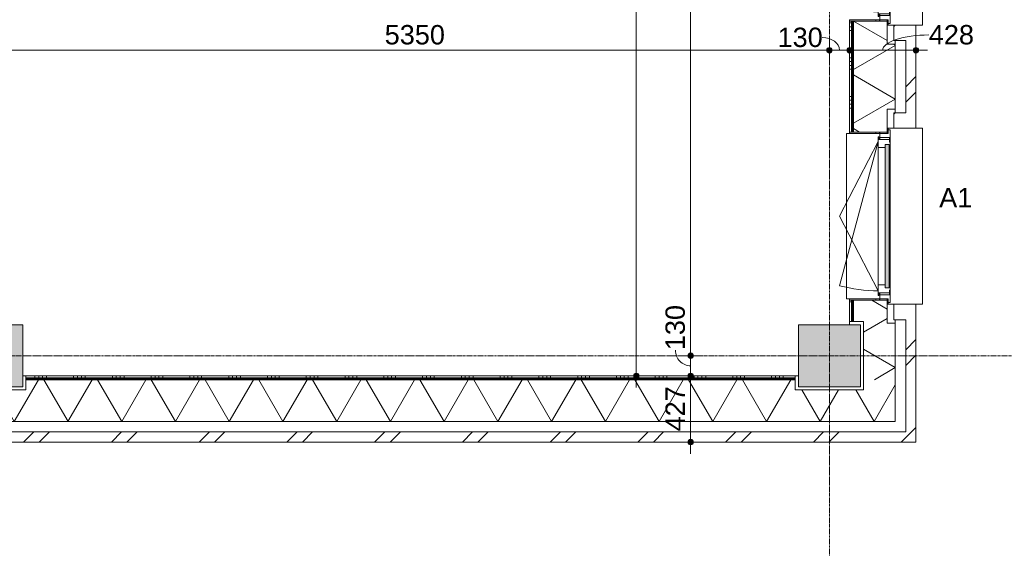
# Model space of a CAD drawing. Header units: millimetres. Extents: x 24475 to 74671, y -6152 to 32037.
# Tile 27 of 36: x 61540 to 67887, y 4158 to 7567. Entities that reach past the tile are written whole.
import ezdxf

# ---------------------------------------------------------------- set-up
doc = ezdxf.new("R2010")
doc.units = ezdxf.units.MM
doc.linetypes.add('stramien', pattern=[22.225, 12.7, -3.175, 3.175, -3.175])
doc.layers.add('00_Algemeen', color=7, linetype='Continuous', lineweight=9, true_color=0x00a600)
for name, color, linetype, lineweight in [('00_Algemeen-50', 7, 'Continuous', 9), ('05_Bouwplaatsvoorzieningen', 7, 'Continuous', 9), ('22_Metselwerk', 7, 'Continuous', 18), ('25_Metaalconstructiewerk', 7, 'Continuous', 9), ('30_Kozijnen-ramen-deuren', 7, 'Continuous', 9), ('42_Dekvloeren en vloersystemen', 7, 'Continuous', 9)]:
    doc.layers.add(name, color=color, linetype=linetype, lineweight=lineweight)
doc.styles.add('Arial_1', font='arial.ttf', dxfattribs={"height": 125})
doc.dimstyles.new('00_AEE_maatvoering_2_5mm', dxfattribs={"dimscale": 304.8, "dimtxt": 127.532425, "dimasz": 0.459318, "dimexe": 0.246063, "dimexo": 0.0625, "dimgap": 0, "dimtad": 1, "dimdec": 0, "dimzin": 0, "dimdsep": 46, "dimtxsty": 'Arial_1', "dimblk1": 'DOTSMALL', "dimblk2": 'DOTSMALL', "dimsah": 1, "dimcen": 0.09, "dimdle": 0.246063, "dimazin": 0, "dimtfac": 1, "dimtdec": 4, "dimtix": 1, "dimtmove": 0, "dimatfit": 3, "dimfxl": 0.246063, "dimfxlon": 1, "dimtvp": 1, "dimtolj": 1, "dimtzin": 0, "dimarcsym": 2})
doc.dimstyles.new('00_AEE_maatvoering_2_5mm_1', dxfattribs={"dimscale": 304.8, "dimtxt": 127.532425, "dimasz": 0.459318, "dimexe": 0.246063, "dimexo": 0.0625, "dimgap": 0, "dimtad": 1, "dimdec": 0, "dimzin": 0, "dimdsep": 46, "dimtxsty": 'Arial_1', "dimblk1": 'DOTSMALL', "dimblk2": 'DOTSMALL', "dimsah": 1, "dimcen": 0.09, "dimdle": 0.246063, "dimazin": 0, "dimtfac": 1, "dimtdec": 4, "dimtix": 1, "dimtmove": 1, "dimatfit": 3, "dimfxl": 0.246063, "dimfxlon": 1, "dimtvp": 1, "dimtolj": 1, "dimtzin": 0, "dimarcsym": 2})
pattern_1 = [(45, (-3240.02, -2e-13), (-282.8427, 282.8427), []), (45, (-3140.02, -3e-13), (-282.8427, 282.8427), [])]

# ---------------------------------------------------------------- blocks, each defined once
blk = doc.blocks.new('Direct Shape - 2410-10368 v1 - IFC-model constructie _zonder onderbouw_ _MM21228_-1202395-02 tweede verdieping - D')
at = {"layer": '25_Metaalconstructiewerk'}
blk.add_hatch(color=256, dxfattribs=at).paths.add_polyline_path([(200, -200), (200, 200), (-200, 200), (-200, -200), (9.7, -200)])
for p, q in [((200, 200), (-200, 200)), ((-200, 200), (-200, -200)), ((200, -200), (200, 200)), ((-200, -200), (200, -200))]:
    blk.add_line(p, q, dxfattribs=at)
blk = doc.blocks.new('Direct Shape - NLRS_28_SC_TLB_kolom vierkant prefab_gen_AT_kolom vierkant_gen_lxb 400x400_800306-1202484-02 tweede verdieping - D')
blk.add_blockref('Direct Shape - 2410-10368 v1 - IFC-model constructie _zonder onderbouw_ _MM21228_-1202395-02 tweede verdieping - D', (0, 0))
blk = doc.blocks.new('Direct Shape - NLRS_28_SC_TLB_kolom vierkant prefab_gen_AT_kolom vierkant_gen_lxb 400x400_800308-1202486-02 tweede verdieping - D')
blk.add_blockref('Direct Shape - 2410-10368 v1 - IFC-model constructie _zonder onderbouw_ _MM21228_-1202395-02 tweede verdieping - D', (0, 0))
blk = doc.blocks.new('2410-10368 v1 - IFC-model constructie _zonder onderbouw_ _MM21228__ifc-1-02 tweede verdieping - D')
at = {"layer": '25_Metaalconstructiewerk', "lineweight": 9}
for name, p in [('Direct Shape - NLRS_28_SC_TLB_kolom vierkant prefab_gen_AT_kolom vierkant_gen_lxb 400x400_800306-1202484-02 tweede verdieping - D', (64800, 5400)), ('Direct Shape - NLRS_28_SC_TLB_kolom vierkant prefab_gen_AT_kolom vierkant_gen_lxb 400x400_800308-1202486-02 tweede verdieping - D', (70200, 5400))]:
    blk.add_blockref(name, p, dxfattribs=at)
blk = doc.blocks.new('31_AEE_kozijnen_KA1_CS77 - AEE_CS 77_Raam merk A1-6832846-02 tweede verdieping - D')
at = {"layer": '30_Kozijnen-ramen-deuren', "true_color": 0xcccccc}
blk.add_hatch(color=254, dxfattribs=at).paths.add_polyline_path([(-443.9, -207.3), (-462.5, -207.3), (-462.5, -231.3), (462.5, -231.3), (462.5, -207.3), (414.1, -207.3)])
at = {"layer": '30_Kozijnen-ramen-deuren'}
for p, q in [((-481.5, -199.5), (-557.5, -199.5)), ((-557.5, -199.5), (-557.5, -212.3)), ((-557.5, -212.3), (-532.5, -212.3)), ((-532.5, -212.3), (-532.5, -267.5)), ((-506.5, -203.3), (-481.5, -203.3)), ((-506.5, -267.5), (-506.5, -203.3)), ((-494.5, -203.8), (-494.5, -272.5)), ((-476.5, -203.8), (-494.5, -203.8)), ((-481.5, -199.5), (-476.5, -199.5)), ((-481.5, -203.3), (-481.5, -199.5)), ((-476.5, -203.3), (-481.5, -203.3)), ((-443.5, -199.5), (-476.5, -199.5)), ((-476.5, -199.5), (-476.5, -203.8)), ((-462.5, -231.3), (-462.5, -207.3)), ((-462.5, -231.3), (-462.5, -207.3)), ((-462.5, -207.3), (462.5, -207.3)), ((462.5, -231.3), (-462.5, -231.3)), ((443.5, -199.5), (-443.5, -199.5)), ((-443.5, -207.3), (-443.5, -199.5)), ((-443.5, -276.5), (-443.5, -231.3)), ((443.5, -199.5), (443.5, -207.3)), ((476.5, -199.5), (443.5, -199.5)), ((443.5, -231.3), (443.5, -276.5)), ((462.5, -207.3), (462.5, -231.3)), ((462.5, -231.3), (462.5, -207.3)), ((476.5, -199.5), (481.5, -199.5)), ((476.5, -203.8), (476.5, -199.5)), ((481.5, -203.3), (476.5, -203.3)), ((494.5, -203.8), (476.5, -203.8)), ((481.5, -199.5), (481.5, -203.3)), ((557.5, -199.5), (481.5, -199.5)), ((481.5, -203.3), (506.5, -203.3)), ((494.5, -272.5), (494.5, -203.8)), ((506.5, -203.3), (506.5, -267.5)), ((532.5, -267.5), (532.5, -212.3)), ((532.5, -212.3), (557.5, -212.3)), ((557.5, -212.3), (557.5, -199.5)), ((-532.5, -267.5), (-506.5, -267.5)), ((-494.5, -272.5), (-511.5, -272.5)), ((-511.5, -272.5), (-511.5, -276.5)), ((-511.5, -276.5), (-443.5, -276.5)), ((-494.5, -267.5), (-506.5, -267.5)), ((-481.5, -276.5), (0, -525.7)), ((-481.5, -276.5), (448.7, -525.7)), ((443.5, -276.5), (-443.5, -276.5)), ((0, -525.7), (481.5, -276.5)), ((443.5, -276.5), (511.5, -276.5)), ((506.5, -267.5), (494.5, -267.5)), ((511.5, -272.5), (494.5, -272.5)), ((506.5, -267.5), (532.5, -267.5)), ((511.5, -276.5), (511.5, -272.5))]:
    blk.add_line(p, q, dxfattribs=at)
blk.add_arc((-481.5, -276.5), 963, 345, 360, dxfattribs=at)
blk = doc.blocks.new('31_AEE_DAI_Dagkant_Interieur - Zonder Onderkant-V40-02 tweede verdieping - D')
at = {"layer": '05_Bouwplaatsvoorzieningen'}
h = blk.add_hatch(dxfattribs=at)
h.set_pattern_fill('FP_96', color=256, style=0, pattern_type=2)
h.set_pattern_definition([(180, (8100, -70691.5), (3e-14, -250), []), (180, (8100, -70666.5), (3e-14, -250), []), (180, (8100, -70641.5), (3e-14, -250), []), (180, (8100, -70616.5), (3e-14, -250), [])])
h.paths.add_polyline_path([(542.5, -267.5), (533, -267.5), (533, -461.5), (542.5, -461.5), (542.5, -338.8)])
h.paths.add_polyline_path([(-533, -267.5), (-542.5, -267.5), (-542.5, -461.5), (-533, -461.5), (-533, -338.8)])
for p, q in [((-533, -267.5), (-542.5, -267.5)), ((-533, -461.5), (-533, -267.5)), ((533, -267.5), (533, -461.5)), ((542.5, -267.5), (533, -267.5)), ((-542.5, -461.5), (-533, -461.5)), ((533, -461.5), (542.5, -461.5))]:
    blk.add_line(p, q, dxfattribs=at)
blk = doc.blocks.new('31_AEE_DAI_Dagkant_Interieur - Zonder Onderkant-V41-02 tweede verdieping - D')
at = {"layer": '05_Bouwplaatsvoorzieningen'}
h = blk.add_hatch(dxfattribs=at)
h.set_pattern_fill('FP_97', color=256, style=0, pattern_type=2)
h.set_pattern_definition([(180, (6300, -70691.5), (3e-14, -250), []), (180, (6300, -70666.5), (3e-14, -250), []), (180, (6300, -70641.5), (3e-14, -250), []), (180, (6300, -70616.5), (3e-14, -250), [])])
h.paths.add_polyline_path([(542.5, -267.5), (533, -267.5), (533, -461.5), (542.5, -461.5), (542.5, -338.8)])
h.paths.add_polyline_path([(-533, -267.5), (-542.5, -267.5), (-542.5, -461.5), (-533, -461.5), (-533, -338.8)])
for p, q in [((-533, -267.5), (-542.5, -267.5)), ((-533, -461.5), (-533, -267.5)), ((533, -267.5), (533, -461.5)), ((542.5, -267.5), (533, -267.5)), ((-542.5, -461.5), (-533, -461.5)), ((533, -461.5), (542.5, -461.5))]:
    blk.add_line(p, q, dxfattribs=at)
blk = doc.blocks.new('42_AEE_VE_vensterbank - Standaard-6843292-02 tweede verdieping - D')
at = {"layer": '05_Bouwplaatsvoorzieningen'}
for p, q in [((-532.5, -482.5), (-532.5, -267.5)), ((532.5, -267.5), (532.5, -482.5)), ((-532.5, -482.5), (532.5, -482.5))]:
    blk.add_line(p, q, dxfattribs=at)
blk = doc.blocks.new('21_AEE_WA_lekdorpel - 21_AEE_WA_lekdorpel-6866276-02 tweede verdieping - D')
at = {"layer": '05_Bouwplaatsvoorzieningen'}
for p, q in [((-567.5, -34), (-567.5, 8)), ((-567.5, 8), (567.5, 8)), ((567.5, 8), (567.5, -34)), ((-567.5, -213), (-567.5, -176)), ((567.5, -176), (567.5, -213)), ((-567.5, -215), (-567.5, -213)), ((-532.5, -213), (-567.5, -213)), ((-532.5, -215), (-567.5, -215)), ((567.5, -213), (532.5, -213)), ((567.5, -215), (532.5, -215)), ((567.5, -213), (567.5, -215))]:
    blk.add_line(p, q, dxfattribs=at)
blk = doc.blocks.new('DIMBLOCK31-02 tweede verdieping - D')
at = {"layer": '00_Algemeen-50', "transparency": 16777216}
h = blk.add_hatch(color=256, dxfattribs=at)
edge = h.paths.add_edge_path()
edge.add_arc((65515, 16150), 17.5, 0, 360)
h = blk.add_hatch(color=256, dxfattribs=at)
edge = h.paths.add_edge_path()
edge.add_arc((65515, 5270), 17.5, 0, 360)
for p, q in [((65515, 16150), (65440, 16150)), ((65515, 16150), (65515, 5195)), ((65515, 16150), (65590, 16150)), ((65515, 5270), (65440, 5270)), ((65515, 5270), (65590, 5270))]:
    blk.add_line(p, q, dxfattribs=at)
for centre in [(65515, 16150), (65515, 5270)]:
    blk.add_circle(centre, 17.5, dxfattribs=at)
at = {"layer": '00_Algemeen-50', "color": 0, "transparency": 16777216, "insert": (65352.8, 10469.7), "char_height": 125, "width": 576.839, "attachment_point": 1, "rotation": 90, "line_spacing_factor": 0.941778, "style": 'Arial_1'}
blk.add_mtext('10880', dxfattribs=at)
blk = doc.blocks.new('_DotSmall')
at = {"color": 0, "linetype": 'ByBlock', "const_width": 0.5}
blk.add_lwpolyline([(-0.0625, 0, 1), (0.0625, 0, 1)], format="xyb", close=True, dxfattribs=at)
blk = doc.blocks.new('DIMBLOCK88-02 tweede verdieping - D')
at = {"layer": '00_Algemeen-50', "transparency": 16777216}
h = blk.add_hatch(color=256, dxfattribs=at)
edge = h.paths.add_edge_path()
edge.add_arc((61410, 7370.7), 17.5, 0, 360)
h = blk.add_hatch(color=256, dxfattribs=at)
edge = h.paths.add_edge_path()
edge.add_arc((66760, 7370.7), 17.5, 0, 360)
for p, q in [((61410, 7370.7), (61410, 7445.7)), ((66760, 7370.7), (66760, 7445.7)), ((61410, 7370.7), (66760, 7370.7)), ((61410, 7370.7), (61410, 7295.7)), ((66760, 7370.7), (66760, 7295.7))]:
    blk.add_line(p, q, dxfattribs=at)
for centre in [(61410, 7370.7), (66760, 7370.7)]:
    blk.add_circle(centre, 17.5, dxfattribs=at)
at = {"layer": '00_Algemeen-50', "color": 0, "transparency": 16777216, "insert": (63892.7, 7533), "char_height": 125, "width": 461.471, "attachment_point": 1, "line_spacing_factor": 0.941778, "style": 'Arial_1'}
blk.add_mtext('5350', dxfattribs=at)
blk = doc.blocks.new('DIMBLOCK89-02 tweede verdieping - D')
at = {"layer": '00_Algemeen-50', "transparency": 16777216}
h = blk.add_hatch(color=256, dxfattribs=at)
edge = h.paths.add_edge_path()
edge.add_arc((66760, 7370.7), 17.5, 0, 360)
h = blk.add_hatch(color=256, dxfattribs=at)
edge = h.paths.add_edge_path()
edge.add_arc((66890, 7370.7), 17.5, 0, 360)
for p, q in [((66760, 7370.7), (66760, 7445.7)), ((66890, 7370.7), (66890, 7445.7)), ((66760, 7370.7), (66890, 7370.7)), ((66760, 7370.7), (66760, 7295.7)), ((66890, 7370.7), (66890, 7295.7))]:
    blk.add_line(p, q, dxfattribs=at)
for centre in [(66760, 7370.7), (66890, 7370.7)]:
    blk.add_circle(centre, 17.5, dxfattribs=at)
blk.add_ellipse((66714, 7370.7), major_axis=(111, 0), ratio=0.733168, start_param=0, end_param=1.570796, dxfattribs=at)
at = {"layer": '00_Algemeen-50', "color": 0, "transparency": 16777216, "insert": (66425.6, 7516.2), "char_height": 125, "width": 346.103, "attachment_point": 1, "line_spacing_factor": 0.941778, "style": 'Arial_1'}
blk.add_mtext('130', dxfattribs=at)
blk = doc.blocks.new('DIMBLOCK90-02 tweede verdieping - D')
at = {"layer": '00_Algemeen-50', "transparency": 16777216}
h = blk.add_hatch(color=256, dxfattribs=at)
edge = h.paths.add_edge_path()
edge.add_arc((66890, 7370.7), 17.5, 0, 360)
h = blk.add_hatch(color=256, dxfattribs=at)
edge = h.paths.add_edge_path()
edge.add_arc((67317.5, 7370.7), 17.5, 0, 360)
for p, q in [((66890, 7370.7), (66890, 7445.7)), ((67317.5, 7370.7), (67317.5, 7445.7)), ((66890, 7370.7), (67392.5, 7370.7)), ((66890, 7370.7), (66890, 7295.7)), ((67317.5, 7370.7), (67317.5, 7295.7))]:
    blk.add_line(p, q, dxfattribs=at)
for centre in [(66890, 7370.7), (67317.5, 7370.7)]:
    blk.add_circle(centre, 17.5, dxfattribs=at)
blk.add_ellipse((67400.5, 7370.7), major_axis=(296.8, 0), ratio=0.330547, start_param=1.570796, end_param=3.141593, dxfattribs=at)
at = {"layer": '00_Algemeen-50', "color": 0, "transparency": 16777216, "insert": (67400.5, 7533), "char_height": 125, "width": 346.103, "attachment_point": 1, "line_spacing_factor": 0.941778, "style": 'Arial_1'}
blk.add_mtext('428', dxfattribs=at)
blk = doc.blocks.new('DIMBLOCK91-02 tweede verdieping - D')
at = {"layer": '00_Algemeen-50', "transparency": 16777216}
h = blk.add_hatch(color=256, dxfattribs=at)
edge = h.paths.add_edge_path()
edge.add_arc((65865, 5270), 17.5, 0, 360)
h = blk.add_hatch(color=256, dxfattribs=at)
edge = h.paths.add_edge_path()
edge.add_arc((65865, 4842.5), 17.5, 0, 360)
for p, q in [((65865, 5270), (65790, 5270)), ((65865, 4767.5), (65865, 5270)), ((65865, 5270), (65940, 5270)), ((65865, 4842.5), (65790, 4842.5)), ((65865, 4842.5), (65940, 4842.5))]:
    blk.add_line(p, q, dxfattribs=at)
for centre in [(65865, 5270), (65865, 4842.5)]:
    blk.add_circle(centre, 17.5, dxfattribs=at)
at = {"layer": '00_Algemeen-50', "color": 0, "transparency": 16777216, "insert": (65702.8, 4912), "char_height": 125, "width": 346.103, "attachment_point": 1, "rotation": 90, "line_spacing_factor": 0.941778, "style": 'Arial_1'}
blk.add_mtext('427', dxfattribs=at)
blk = doc.blocks.new('DIMBLOCK92-02 tweede verdieping - D')
at = {"layer": '00_Algemeen-50', "transparency": 16777216}
h = blk.add_hatch(color=256, dxfattribs=at)
edge = h.paths.add_edge_path()
edge.add_arc((65865, 5400), 17.5, 0, 360)
h = blk.add_hatch(color=256, dxfattribs=at)
edge = h.paths.add_edge_path()
edge.add_arc((65865, 5270), 17.5, 0, 360)
for p, q in [((65865, 5400), (65790, 5400)), ((65865, 5270), (65865, 5400)), ((65865, 5400), (65940, 5400)), ((65865, 5270), (65790, 5270)), ((65865, 5270), (65940, 5270))]:
    blk.add_line(p, q, dxfattribs=at)
for centre in [(65865, 5400), (65865, 5270)]:
    blk.add_circle(centre, 17.5, dxfattribs=at)
blk.add_ellipse((65865, 5435.9), major_axis=(0, 100.9), ratio=0.971873, start_param=1.570796, end_param=3.141593, dxfattribs=at)
at = {"layer": '00_Algemeen-50', "color": 0, "transparency": 16777216, "insert": (65702.8, 5435.9), "char_height": 125, "width": 346.103, "attachment_point": 1, "rotation": 90, "line_spacing_factor": 0.941778, "style": 'Arial_1'}
blk.add_mtext('130', dxfattribs=at)
blk = doc.blocks.new('DIMBLOCK93-02 tweede verdieping - D')
at = {"layer": '00_Algemeen-50', "transparency": 16777216}
h = blk.add_hatch(color=256, dxfattribs=at)
edge = h.paths.add_edge_path()
edge.add_arc((65865, 10800), 17.5, 0, 360)
h = blk.add_hatch(color=256, dxfattribs=at)
edge = h.paths.add_edge_path()
edge.add_arc((65865, 5400), 17.5, 0, 360)
for p, q in [((65865, 10800), (65790, 10800)), ((65865, 5400), (65865, 10800)), ((65865, 10800), (65940, 10800)), ((65865, 5400), (65790, 5400)), ((65865, 5400), (65940, 5400))]:
    blk.add_line(p, q, dxfattribs=at)
for centre in [(65865, 10800), (65865, 5400)]:
    blk.add_circle(centre, 17.5, dxfattribs=at)
at = {"layer": '00_Algemeen-50', "color": 0, "transparency": 16777216, "insert": (65702.8, 7907.7), "char_height": 125, "width": 461.471, "attachment_point": 1, "rotation": 90, "line_spacing_factor": 0.941778, "style": 'Arial_1'}
blk.add_mtext('5400', dxfattribs=at)

msp = doc.modelspace()

# ---------------------------------------------------------------- hatches: boundary and pattern name
at = {"layer": '22_Metselwerk', "lineweight": 9}
h = msp.add_hatch(dxfattribs=at)
h.set_pattern_fill('FP_72', color=256, angle=90, style=0, pattern_type=2)
h.set_pattern_definition([(180, (67184.48, 27247.25), (1e-12, -250), []), (180, (67184.48, 27272.25), (1e-12, -250), []), (180, (67184.48, 27297.25), (1e-12, -250), []), (180, (67184.48, 27322.25), (1e-12, -250), [])])
h.paths.add_polyline_path([(66890, 5620), (66902.5, 5620), (66902.5, 5757.5), (66890, 5757.5)])
h.paths.add_polyline_path([(66902.5, 6842.5), (66902.5, 7557.5), (66890, 7557.5), (66890, 6842.5)])
h.paths.add_polyline_path([(66902.5, 8642.5), (66902.5, 9357.5), (66890, 9357.5), (66890, 8642.5)])
h.paths.add_polyline_path([(66902.5, 10442.5), (66902.5, 10580), (66890, 10580), (66890, 10442.5)])
h.paths.add_polyline_path([(66890, 11020), (66902.5, 11020), (66902.5, 11157.5), (66890, 11157.5)])
h.paths.add_polyline_path([(66902.5, 12242.5), (66902.5, 12957.5), (66890, 12957.5), (66890, 12242.5)])
h.paths.add_polyline_path([(66902.5, 14042.5), (66902.5, 14757.5), (66890, 14757.5), (66890, 14042.5)])
h.paths.add_polyline_path([(66902.5, 15842.5), (66902.5, 15980), (66890, 15980), (66890, 15842.5)])
h.paths.add_polyline_path([(66890, 16420), (66902.5, 16420), (66902.5, 16557.5), (66890, 16557.5)])
h.paths.add_polyline_path([(66902.5, 17642.5), (66902.5, 18357.5), (66890, 18357.5), (66890, 17642.5)])
h.paths.add_polyline_path([(66902.5, 19442.5), (66902.5, 20157.5), (66890, 20157.5), (66890, 19442.5)])
h.paths.add_polyline_path([(66902.5, 21242.5), (66902.5, 21380), (66890, 21380), (66890, 21242.5)])
h.paths.add_polyline_path([(66902.5, 21820), (66902.5, 21957.5), (66890, 21957.5), (66890, 21820)])
h.paths.add_polyline_path([(66902.5, 23042.5), (66902.5, 23757.5), (66890, 23757.5), (66890, 23042.5)])
h.paths.add_polyline_path([(66902.5, 24842.5), (66902.5, 25557.5), (66890, 25557.5), (66890, 24842.5)])
h.paths.add_polyline_path([(66902.5, 26642.5), (66902.5, 26780), (66890, 26780), (66890, 26642.5)])
h.paths.add_polyline_path([(66890, 27220), (66902.5, 27220), (66902.5, 27357.5), (66890, 27357.5)])
h = msp.add_hatch(dxfattribs=at)
h.set_pattern_fill('FP_74', color=256, style=0, pattern_type=2)
h.set_pattern_definition([(90, (67184.478, 27147.25), (-25, -1e-13), [])])
h.paths.add_polyline_path([(66902.5, 5620), (66914.5, 5620), (66914.5, 5757.5), (66902.5, 5757.5)])
h.paths.add_polyline_path([(66914.5, 6842.5), (66914.5, 7557.5), (66902.5, 7557.5), (66902.5, 6842.5)])
h.paths.add_polyline_path([(66914.5, 8642.5), (66914.5, 9357.5), (66902.5, 9357.5), (66902.5, 8642.5)])
h.paths.add_polyline_path([(66914.5, 10442.5), (66914.5, 10580), (66902.5, 10580), (66902.5, 10442.5)])
h.paths.add_polyline_path([(66914.5, 11020), (66914.5, 11157.5), (66902.5, 11157.5), (66902.5, 11020)])
h.paths.add_polyline_path([(66914.5, 12242.5), (66914.5, 12957.5), (66902.5, 12957.5), (66902.5, 12242.5)])
h.paths.add_polyline_path([(66914.5, 14042.5), (66914.5, 14757.5), (66902.5, 14757.5), (66902.5, 14042.5)])
h.paths.add_polyline_path([(66914.5, 15842.5), (66914.5, 15980), (66902.5, 15980), (66902.5, 15842.5)])
h.paths.add_polyline_path([(66902.5, 16420), (66914.5, 16420), (66914.5, 16557.5), (66902.5, 16557.5)])
h.paths.add_polyline_path([(66914.5, 17642.5), (66914.5, 18357.5), (66902.5, 18357.5), (66902.5, 17642.5)])
h.paths.add_polyline_path([(66914.5, 19442.5), (66914.5, 20157.5), (66902.5, 20157.5), (66902.5, 19442.5)])
h.paths.add_polyline_path([(66914.5, 21242.5), (66914.5, 21380), (66902.5, 21380), (66902.5, 21242.5)])
h.paths.add_polyline_path([(66914.5, 21820), (66914.5, 21957.5), (66902.5, 21957.5), (66902.5, 21820)])
h.paths.add_polyline_path([(66914.5, 23042.5), (66914.5, 23757.5), (66902.5, 23757.5), (66902.5, 23042.5)])
h.paths.add_polyline_path([(66914.5, 24842.5), (66914.5, 25557.5), (66902.5, 25557.5), (66902.5, 24842.5)])
h.paths.add_polyline_path([(66914.5, 26642.5), (66914.5, 26780), (66902.5, 26780), (66902.5, 26642.5)])
h.paths.add_polyline_path([(66902.5, 27220), (66914.5, 27220), (66914.5, 27357.5), (66902.5, 27357.5)])
h = msp.add_hatch(dxfattribs=at)
h.set_pattern_fill('FP_73', color=256, angle=60, style=0, pattern_type=2)
h.set_pattern_definition([(150, (67184.48, 27147.25), (-150, -259.8076), []), (210, (67184.48, 27147.25), (150, -259.8076), [])])
h.paths.add_polyline_path([(67184.5, 5245.5), (67184.5, 5610), (67132.5, 5610), (67132.5, 5757.5), (66914.5, 5757.5), (66914.5, 5620), (66980, 5620), (66980, 5245.5)])
h.paths.add_polyline_path([(67132.5, 6842.5), (67132.5, 6990), (67184.5, 6990), (67184.5, 7410), (67132.5, 7410), (67132.5, 7557.5), (66914.5, 7557.5), (66914.5, 6842.5), (67012.7, 6842.5)])
h.paths.add_polyline_path([(67132.5, 8642.5), (67132.5, 8790), (67184.5, 8790), (67184.5, 9210), (67132.5, 9210), (67132.5, 9357.5), (66914.5, 9357.5), (66914.5, 8642.5), (67012.7, 8642.5)])
h.paths.add_polyline_path([(67132.5, 10442.5), (67132.5, 10590), (67184.5, 10590), (67184.5, 11010), (67132.5, 11010), (67132.5, 11157.5), (66914.5, 11157.5), (66914.5, 11020), (66980, 11020), (66980, 10580), (66914.5, 10580), (66914.5, 10442.5), (67012.7, 10442.5)])
h.paths.add_polyline_path([(67132.5, 12242.5), (67132.5, 12390), (67184.5, 12390), (67184.5, 12810), (67132.5, 12810), (67132.5, 12957.5), (66914.5, 12957.5), (66914.5, 12242.5), (67012.7, 12242.5)])
h.paths.add_polyline_path([(67132.5, 14042.5), (67132.5, 14190), (67184.5, 14190), (67184.5, 14610), (67132.5, 14610), (67132.5, 14757.5), (66914.5, 14757.5), (66914.5, 14042.5)])
h.paths.add_polyline_path([(67132.5, 15842.5), (67132.5, 15990), (67184.5, 15990), (67184.5, 16410), (67132.5, 16410), (67132.5, 16557.5), (66914.5, 16557.5), (66914.5, 16420), (66980, 16420), (66980, 15980), (66914.5, 15980), (66914.5, 15842.5), (67012.7, 15842.5)])
h.paths.add_polyline_path([(67132.5, 17642.5), (67132.5, 17790), (67184.5, 17790), (67184.5, 18210), (67132.5, 18210), (67132.5, 18357.5), (66914.5, 18357.5), (66914.5, 17642.5), (67012.7, 17642.5)])
h.paths.add_polyline_path([(67132.5, 19442.5), (67132.5, 19590), (67184.5, 19590), (67184.5, 20010), (67132.5, 20010), (67132.5, 20157.5), (66914.5, 20157.5), (66914.5, 19442.5), (67012.7, 19442.5)])
h.paths.add_polyline_path([(67132.5, 21242.5), (67132.5, 21390), (67184.5, 21390), (67184.5, 21810), (67132.5, 21810), (67132.5, 21957.5), (66914.5, 21957.5), (66914.5, 21820), (66980, 21820), (66980, 21380), (66914.5, 21380), (66914.5, 21242.5), (67012.7, 21242.5)])
h.paths.add_polyline_path([(67132.5, 23042.5), (67132.5, 23190), (67184.5, 23190), (67184.5, 23610), (67132.5, 23610), (67132.5, 23757.5), (66914.5, 23757.5), (66914.5, 23042.5)])
h.paths.add_polyline_path([(67132.5, 24842.5), (67132.5, 24990), (67184.5, 24990), (67184.5, 25410), (67132.5, 25410), (67132.5, 25557.5), (66914.5, 25557.5), (66914.5, 24842.5), (67012.7, 24842.5)])
h.paths.add_polyline_path([(67132.5, 26642.5), (67132.5, 26790), (67184.5, 26790), (67184.5, 27210), (67132.5, 27210), (67132.5, 27357.5), (66914.5, 27357.5), (66914.5, 27220), (66980, 27220), (66980, 26780), (66914.5, 26780), (66914.5, 26642.5), (67012.7, 26642.5)])
h = msp.add_hatch(dxfattribs=at)
h.set_pattern_fill('FP_75', color=256, angle=45, style=0, pattern_type=2)
h.set_pattern_definition(pattern_1)
h.paths.add_polyline_path([(67317.5, 4908.5), (67317.5, 5732.5), (67251.5, 5732.5), (67251.5, 4908.5)])
h.paths.add_polyline_path([(67317.5, 6867.5), (67317.5, 7532.5), (67251.5, 7532.5), (67251.5, 6867.5)])
h.paths.add_polyline_path([(67317.5, 8667.5), (67317.5, 9332.5), (67251.5, 9332.5), (67251.5, 8667.5)])
h.paths.add_polyline_path([(67317.5, 10467.5), (67317.5, 11132.5), (67251.5, 11132.5), (67251.5, 10467.5)])
h.paths.add_polyline_path([(67317.5, 12267.5), (67317.5, 12932.5), (67251.5, 12932.5), (67251.5, 12267.5)])
h.paths.add_polyline_path([(67317.5, 14067.5), (67317.5, 14732.5), (67251.5, 14732.5), (67251.5, 14067.5)])
h.paths.add_polyline_path([(67317.5, 15867.5), (67317.5, 16532.5), (67251.5, 16532.5), (67251.5, 15867.5)])
h.paths.add_polyline_path([(67317.5, 17667.5), (67317.5, 18332.5), (67251.5, 18332.5), (67251.5, 17667.5)])
h.paths.add_polyline_path([(67317.5, 19467.5), (67317.5, 20132.5), (67251.5, 20132.5), (67251.5, 19467.5)])
h.paths.add_polyline_path([(67317.5, 21267.5), (67317.5, 21932.5), (67251.5, 21932.5), (67251.5, 21267.5)])
h.paths.add_polyline_path([(67317.5, 23067.5), (67317.5, 23732.5), (67251.5, 23732.5), (67251.5, 23067.5)])
h.paths.add_polyline_path([(67317.5, 24867.5), (67317.5, 25532.5), (67251.5, 25532.5), (67251.5, 24867.5)])
h.paths.add_polyline_path([(67317.5, 26667.5), (67317.5, 27332.5), (67251.5, 27332.5), (67251.5, 26667.5)])
h = msp.add_hatch(dxfattribs=at)
h.set_pattern_fill('FP_71', color=256, angle=45, style=0, pattern_type=2)
h.set_pattern_definition(pattern_1)
h.paths.add_polyline_path([(67251.5, 7432.5), (67251.5, 7532.5), (67175.5, 7532.5), (67175.5, 7432.5)])
h = msp.add_hatch(dxfattribs=at)
h.set_pattern_fill('FP_157', color=256, angle=45, style=0, pattern_type=2)
h.set_pattern_definition(pattern_1)
h.paths.add_polyline_path([(67251.5, 6867.5), (67251.5, 6967.5), (67175.5, 6967.5), (67175.5, 6867.5)])
h = msp.add_hatch(dxfattribs=at)
h.set_pattern_fill('FP_65', color=256, angle=90, style=0, pattern_type=2)
h.set_pattern_definition([(90, (53637.23, 4975.5), (-250, -8e-13), []), (90, (53662.23, 4975.5), (-250, -8e-13), []), (90, (53687.23, 4975.5), (-250, -8e-13), []), (90, (53712.23, 4975.5), (-250, -8e-13), [])])
h.paths.add_polyline_path([(66540, 5257.5), (66540, 5270), (61580, 5270), (61580, 5257.5), (65027, 5257.5)])
h.paths.add_polyline_path([(61140, 5257.5), (61140, 5270), (61002.5, 5270), (61002.5, 5257.5), (61055.5, 5257.5)])
h.paths.add_polyline_path([(59731.7, 5257.5), (59917.5, 5257.5), (59917.5, 5270), (59202.5, 5270), (59202.5, 5257.5)])
h.paths.add_polyline_path([(58117.5, 5257.5), (58117.5, 5270), (57402.5, 5270), (57402.5, 5257.5), (57746, 5257.5)])
h.paths.add_polyline_path([(56180, 5257.5), (56317.5, 5257.5), (56317.5, 5270), (56180, 5270), (56180, 5268.9)])
h.paths.add_polyline_path([(54436.4, 5257.5), (54517.5, 5257.5), (54517.5, 5270), (53802.5, 5270), (53802.5, 5257.5)])
h.paths.add_polyline_path([(55602.5, 5257.5), (55740, 5257.5), (55740, 5270), (55602.5, 5270), (55602.5, 5268.9)])
h.paths.add_polyline_path([(52450.7, 5257.5), (52717.5, 5257.5), (52717.5, 5270), (52002.5, 5270), (52002.5, 5257.5)])
h.paths.add_polyline_path([(50340, 5257.5), (50340, 5270), (50202.5, 5270), (50202.5, 5257.5)])
h.paths.add_polyline_path([(50780, 5257.5), (50917.5, 5257.5), (50917.5, 5270), (50780, 5270), (50780, 5268.9)])
h.paths.add_polyline_path([(48402.5, 5257.5), (49117.5, 5257.5), (49117.5, 5270), (48402.5, 5270), (48402.5, 5268.9)])
h.paths.add_polyline_path([(47155.4, 5257.5), (47317.5, 5257.5), (47317.5, 5270), (46602.5, 5270), (46602.5, 5257.5)])
h.paths.add_polyline_path([(45380, 5257.5), (45517.5, 5257.5), (45517.5, 5270), (45380, 5270), (45380, 5268.9)])
h.paths.add_polyline_path([(44802.5, 5257.5), (44940, 5257.5), (44940, 5270), (44802.5, 5270), (44802.5, 5268.9)])
h.paths.add_polyline_path([(43717.5, 5257.5), (43717.5, 5270), (43002.5, 5270), (43002.5, 5257.5), (43184, 5257.5)])
h.paths.add_polyline_path([(41917.5, 5257.5), (41917.5, 5270), (39980, 5270), (39980, 5257.5), (41198.3, 5257.5)])
h = msp.add_hatch(dxfattribs=at)
h.set_pattern_fill('FP_66', color=256, angle=60, style=0, pattern_type=2)
h.set_pattern_definition([(60, (53537.23, 4975.5), (-259.8076, 150), []), (120, (53537.23, 4975.5), (-259.8076, -150), [])])
h.paths.add_polyline_path([(67184.5, 4975.5), (67184.5, 5245.5), (66980, 5245.5), (66980, 5180), (66540, 5180), (66540, 5245.5), (61580, 5245.5), (61580, 5180), (61140, 5180), (61140, 5245.5), (61002.5, 5245.5), (61002.5, 5027.5), (61150, 5027.5), (61150, 4975.5), (65027, 4975.5)])
h.paths.add_polyline_path([(59770, 4975.5), (59770, 5027.5), (59917.5, 5027.5), (59917.5, 5245.5), (59202.5, 5245.5), (59202.5, 5027.5), (59350, 5027.5), (59350, 4975.5), (59731.7, 4975.5)])
h.paths.add_polyline_path([(57746, 4975.5), (57970, 4975.5), (57970, 5027.5), (58117.5, 5027.5), (58117.5, 5245.5), (57402.5, 5245.5), (57402.5, 5027.5), (57550, 5027.5), (57550, 4975.5)])
h.paths.add_polyline_path([(56170, 4975.5), (56170, 5027.5), (56317.5, 5027.5), (56317.5, 5245.5), (56180, 5245.5), (56180, 5180), (55740, 5180), (55740, 5245.5), (55602.5, 5245.5), (55602.5, 5027.5), (55750, 5027.5), (55750, 4975.5), (55760.2, 4975.5)])
h.paths.add_polyline_path([(54370, 4975.5), (54370, 5027.5), (54517.5, 5027.5), (54517.5, 5245.5), (53802.5, 5245.5), (53802.5, 5027.5), (53950, 5027.5), (53950, 4975.5)])
h.paths.add_polyline_path([(52570, 4975.5), (52570, 5027.5), (52717.5, 5027.5), (52717.5, 5245.5), (52002.5, 5245.5), (52002.5, 5027.5), (52150, 5027.5), (52150, 4975.5), (52450.7, 4975.5)])
h.paths.add_polyline_path([(50465, 4975.5), (50770, 4975.5), (50770, 5027.5), (50917.5, 5027.5), (50917.5, 5245.5), (50780, 5245.5), (50780, 5180), (50340, 5180), (50340, 5245.5), (50202.5, 5245.5), (50202.5, 5027.5), (50350, 5027.5), (50350, 4975.5)])
h.paths.add_polyline_path([(48550, 4975.5), (48970, 4975.5), (48970, 5027.5), (49117.5, 5027.5), (49117.5, 5245.5), (48402.5, 5245.5), (48402.5, 5027.5), (48550, 5027.5)])
h.paths.add_polyline_path([(47170, 4975.5), (47170, 5027.5), (47317.5, 5027.5), (47317.5, 5245.5), (46602.5, 5245.5), (46602.5, 5027.5), (46750, 5027.5), (46750, 4975.5), (47155.4, 4975.5)])
h.paths.add_polyline_path([(45169.7, 4975.5), (45370, 4975.5), (45370, 5027.5), (45517.5, 5027.5), (45517.5, 5245.5), (45380, 5245.5), (45380, 5180), (44940, 5180), (44940, 5245.5), (44802.5, 5245.5), (44802.5, 5027.5), (44950, 5027.5), (44950, 4975.5)])
h.paths.add_polyline_path([(43150, 4975.5), (43570, 4975.5), (43570, 5027.5), (43717.5, 5027.5), (43717.5, 5245.5), (43002.5, 5245.5), (43002.5, 5027.5), (43150, 5027.5)])
h.paths.add_polyline_path([(41198.3, 4975.5), (41770, 4975.5), (41770, 5027.5), (41917.5, 5027.5), (41917.5, 5245.5), (39980, 5245.5), (39980, 5180), (39914.5, 5180), (39914.5, 4975.5), (40184.5, 4975.5)])
h = msp.add_hatch(dxfattribs=at)
h.set_pattern_fill('FP_67', color=256, style=0, pattern_type=2)
h.set_pattern_definition([(0, (53537.228, 4975.5), (8e-15, 25), [])])
h.paths.add_polyline_path([(66540, 5245.5), (66540, 5257.5), (61580, 5257.5), (61580, 5245.5), (65027, 5245.5)])
h.paths.add_polyline_path([(59917.5, 5245.5), (59917.5, 5257.5), (59202.5, 5257.5), (59202.5, 5245.5), (59731.7, 5245.5)])
h.paths.add_polyline_path([(61140, 5245.5), (61140, 5257.5), (61002.5, 5257.5), (61002.5, 5245.5), (61055.5, 5245.5)])
h.paths.add_polyline_path([(58117.5, 5245.5), (58117.5, 5257.5), (57402.5, 5257.5), (57402.5, 5245.5), (57746, 5245.5)])
h.paths.add_polyline_path([(56317.5, 5245.5), (56317.5, 5257.5), (56180, 5257.5), (56180, 5245.5)])
h.paths.add_polyline_path([(55602.5, 5245.5), (55740, 5245.5), (55740, 5257.5), (55602.5, 5257.5)])
h.paths.add_polyline_path([(54436.4, 5245.5), (54517.5, 5245.5), (54517.5, 5257.5), (53802.5, 5257.5), (53802.5, 5245.5)])
h.paths.add_polyline_path([(52717.5, 5245.5), (52717.5, 5257.5), (52002.5, 5257.5), (52002.5, 5245.5), (52450.7, 5245.5)])
h.paths.add_polyline_path([(50917.5, 5245.5), (50917.5, 5257.5), (50780, 5257.5), (50780, 5245.5)])
h.paths.add_polyline_path([(50340, 5245.5), (50340, 5257.5), (50202.5, 5257.5), (50202.5, 5245.5)])
h.paths.add_polyline_path([(49117.5, 5245.5), (49117.5, 5257.5), (48402.5, 5257.5), (48402.5, 5245.5), (48479.3, 5245.5)])
h.paths.add_polyline_path([(46602.5, 5245.5), (47317.5, 5245.5), (47317.5, 5257.5), (46602.5, 5257.5)])
h.paths.add_polyline_path([(44802.5, 5245.5), (44940, 5245.5), (44940, 5257.5), (44802.5, 5257.5)])
h.paths.add_polyline_path([(45380, 5245.5), (45517.5, 5245.5), (45517.5, 5257.5), (45380, 5257.5)])
h.paths.add_polyline_path([(43717.5, 5245.5), (43717.5, 5257.5), (43002.5, 5257.5), (43002.5, 5245.5), (43184, 5245.5)])
h.paths.add_polyline_path([(41917.5, 5245.5), (41917.5, 5257.5), (39980, 5257.5), (39980, 5245.5), (41198.3, 5245.5)])
h = msp.add_hatch(dxfattribs=at)
h.set_pattern_fill('FP_71', color=256, angle=45, style=0, pattern_type=2)
h.set_pattern_definition(pattern_1)
h.paths.add_polyline_path([(67317.5, 4842.5), (67317.5, 4908.5), (61027.5, 4908.5), (61027.5, 4842.5), (65027, 4842.5)])
h.paths.add_polyline_path([(59731.7, 4842.5), (59892.5, 4842.5), (59892.5, 4908.5), (59227.5, 4908.5), (59227.5, 4842.5)])
h.paths.add_polyline_path([(57427.5, 4842.5), (58092.5, 4842.5), (58092.5, 4908.5), (57427.5, 4908.5)])
h.paths.add_polyline_path([(55627.5, 4842.5), (56292.5, 4842.5), (56292.5, 4908.5), (55627.5, 4908.5)])
h.paths.add_polyline_path([(53827.5, 4842.5), (54492.5, 4842.5), (54492.5, 4908.5), (53827.5, 4908.5)])
h.paths.add_polyline_path([(52027.5, 4842.5), (52692.5, 4842.5), (52692.5, 4908.5), (52027.5, 4908.5)])
h.paths.add_polyline_path([(50227.5, 4842.5), (50892.5, 4842.5), (50892.5, 4908.5), (50227.5, 4908.5)])
h.paths.add_polyline_path([(49092.5, 4842.5), (49092.5, 4908.5), (48427.5, 4908.5), (48427.5, 4842.5), (48479.3, 4842.5)])
h.paths.add_polyline_path([(47292.5, 4842.5), (47292.5, 4908.5), (46627.5, 4908.5), (46627.5, 4842.5), (47155.4, 4842.5)])
h.paths.add_polyline_path([(44827.5, 4842.5), (45492.5, 4842.5), (45492.5, 4908.5), (44827.5, 4908.5)])
h.paths.add_polyline_path([(43692.5, 4842.5), (43692.5, 4908.5), (43027.5, 4908.5), (43027.5, 4842.5), (43184, 4842.5)])
h.paths.add_polyline_path([(41198.3, 4842.5), (41892.5, 4842.5), (41892.5, 4908.5), (40345, 4908.5), (40345, 4842.5)])

# ---------------------------------------------------------------- linework, layer by layer
at = {"layer": '00_Algemeen', "color": 150, "linetype": 'stramien', "true_color": 0x0080ff}
for p, q in [((66760, -4950.1), (66760, 31736.6)), ((74371.4, 5400), (25788, 5400))]:
    msp.add_line(p, q, dxfattribs=at)
at = {"layer": '22_Metselwerk', "lineweight": 9}
for p, q in [((66890, 7557.5), (66890, 6842.5)), ((66914.5, 7557.5), (66890, 7557.5)), ((66902.5, 6842.5), (66902.5, 7557.5)), ((67132.5, 7567.5), (67132.5, 7557.5)), ((67251.5, 7532.5), (67175.5, 7532.5)), ((67175.5, 7532.5), (67175.5, 7432.5)), ((67317.5, 7532.5), (67251.5, 7532.5)), ((67317.5, 6867.5), (67317.5, 7532.5)), ((67175.5, 7432.5), (67251.5, 7432.5)), ((67184.5, 7432.5), (67184.5, 7410)), ((67251.5, 7432.5), (67251.5, 6967.5)), ((67184.5, 6990), (67184.5, 6967.5)), ((67251.5, 6967.5), (67175.5, 6967.5)), ((67175.5, 6967.5), (67175.5, 6867.5)), ((67175.5, 6867.5), (67317.5, 6867.5)), ((66890, 6842.5), (66914.5, 6842.5)), ((67132.5, 6842.5), (67132.5, 6832.5)), ((66890, 5757.5), (66890, 5620)), ((66914.5, 5757.5), (66890, 5757.5)), ((66902.5, 5620), (66902.5, 5757.5)), ((67132.5, 5767.5), (67132.5, 5757.5)), ((67251.5, 5732.5), (67175.5, 5732.5)), ((67175.5, 5732.5), (67175.5, 5632.5)), ((67317.5, 5732.5), (67251.5, 5732.5)), ((67317.5, 4842.5), (67317.5, 5732.5)), ((66890, 5620), (66914.5, 5620)), ((67175.5, 5632.5), (67251.5, 5632.5)), ((67184.5, 5632.5), (67184.5, 5610)), ((67251.5, 5632.5), (67251.5, 4908.5)), ((66540, 5270), (61580, 5270)), ((61580, 5270), (61580, 5245.5)), ((66540, 5245.5), (66540, 5270)), ((66980, 5270), (66980, 5245.5)), ((61580, 5257.5), (66540, 5257.5)), ((67251.5, 4908.5), (61127.5, 4908.5)), ((61027.5, 4842.5), (67317.5, 4842.5))]:
    msp.add_line(p, q, dxfattribs=at)
at = {"layer": '22_Metselwerk'}
for p, q in [((67132.5, 7557.5), (66914.5, 7557.5)), ((66914.5, 6842.5), (66914.5, 7557.5)), ((67132.5, 7410), (67132.5, 7557.5)), ((67184.5, 7410), (67132.5, 7410)), ((67184.5, 6990), (67184.5, 7410)), ((67132.5, 6842.5), (67132.5, 6990)), ((67132.5, 6990), (67184.5, 6990)), ((66914.5, 6842.5), (67132.5, 6842.5)), ((67132.5, 5757.5), (66914.5, 5757.5)), ((66914.5, 5620), (66914.5, 5757.5)), ((67132.5, 5610), (67132.5, 5757.5)), ((66914.5, 5620), (66980, 5620)), ((66980, 5620), (66980, 5270)), ((67184.5, 5610), (67132.5, 5610)), ((67184.5, 4975.5), (67184.5, 5610)), ((61580, 5245.5), (61580, 5180)), ((61580, 5245.5), (66540, 5245.5)), ((66540, 5180), (66540, 5245.5)), ((66980, 5245.5), (66980, 5180)), ((61580, 5180), (61140, 5180)), ((66980, 5180), (66540, 5180)), ((61150, 4975.5), (67184.5, 4975.5))]:
    msp.add_line(p, q, dxfattribs=at)
at = {"layer": '42_Dekvloeren en vloersystemen'}
for p, q in [((66890, 5600), (66890, 5620)), ((61560, 5270), (61580, 5270)), ((66540, 5270), (66560, 5270))]:
    msp.add_line(p, q, dxfattribs=at)

# ---------------------------------------------------------------- block references
at = {"lineweight": 5}
msp.add_blockref('2410-10368 v1 - IFC-model constructie _zonder onderbouw_ _MM21228__ifc-1-02 tweede verdieping - D', (-3440, 0), dxfattribs=at)
at = {"layer": '05_Bouwplaatsvoorzieningen'}
for name, p, rotation in [('31_AEE_DAI_Dagkant_Interieur - Zonder Onderkant-V40-02 tweede verdieping - D', (67351.5, 8100), 269.9999999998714), ('21_AEE_WA_lekdorpel - 21_AEE_WA_lekdorpel-6866276-02 tweede verdieping - D', (67351.5, 8100), 269.9999999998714), ('21_AEE_WA_lekdorpel - 21_AEE_WA_lekdorpel-6866276-02 tweede verdieping - D', (67351.5, 6300), 269.9999999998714), ('42_AEE_VE_vensterbank - Standaard-6843292-02 tweede verdieping - D', (67351.5, 6300), 269.999999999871), ('31_AEE_DAI_Dagkant_Interieur - Zonder Onderkant-V41-02 tweede verdieping - D', (67351.5, 6300), 269.9999999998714)]:
    msp.add_blockref(name, p, dxfattribs=dict(at, rotation=rotation))
at = {"layer": '30_Kozijnen-ramen-deuren', "rotation": 269.9999999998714}
for p in [(67351.5, 8100), (67351.5, 6300)]:
    msp.add_blockref('31_AEE_kozijnen_KA1_CS77 - AEE_CS 77_Raam merk A1-6832846-02 tweede verdieping - D', p, dxfattribs=at)

# ---------------------------------------------------------------- texts
at = {"layer": '30_Kozijnen-ramen-deuren', "insert": (67467.4, 6482.1), "char_height": 125, "width": 256.54, "attachment_point": 1, "style": 'Arial_1'}
msp.add_mtext('A1', dxfattribs=at)

# ---------------------------------------------------------------- dimensions: what is measured, and where the dimension line sits
at = {"layer": '00_Algemeen', "color": 7}
for base, p1, p2, override, picture, middle in [((65515, 5270), (65590, 16150), (65590, 5270), {"dimpost": '<>', "dimfxl": 10880}, 'DIMBLOCK31-02 tweede verdieping - D', (65451.2, 10710)), ((65865, 10800), (65790, 5400), (65790, 10800), {"dimpost": '<>', "dimfxl": 5400}, 'DIMBLOCK93-02 tweede verdieping - D', (65801.2, 8100)), ((65865.04073, 5270), (65790.04073, 4842.500001), (65790.04073, 5270), {"dimpost": '<>', "dimfxl": 427.499999}, 'DIMBLOCK91-02 tweede verdieping - D', (65802.284931, 5056.250001))]:
    dim = msp.add_linear_dim(base=base, p1=p1, p2=p2, angle=90, dimstyle='00_AEE_maatvoering_2_5mm', override=override, dxfattribs=at)
    dim.commit()
    dim.dimension.update_dxf_attribs({"geometry": picture, "text_midpoint": middle})
dim = msp.add_linear_dim(base=(66760, 7370.7), p1=(61410, 7445.7), p2=(66760, 7445.7), dimstyle='00_AEE_maatvoering_2_5mm', override={"dimpost": '<>', "dimfxl": 5350}, dxfattribs=at)
dim.commit()
dim.dimension.update_dxf_attribs({"geometry": 'DIMBLOCK88-02 tweede verdieping - D', "text_midpoint": (64085, 7434.6)})
for base, p1, p2, override, picture, middle in [((66890, 7370.7), (66760, 7445.7), (66890, 7445.7), {"dimpost": '<>', "dimfxl": 130}, 'DIMBLOCK89-02 tweede verdieping - D', (66598.6, 7432.9)), ((67317.4775694, 7370.7181647), (66889.9775694, 7445.7181647), (67317.4775694, 7445.7181647), {"dimpost": '<>', "dimfxl": 427.5}, 'DIMBLOCK90-02 tweede verdieping - D', (67573.5656615, 7449.6635402))]:
    dim = msp.add_linear_dim(base=base, p1=p1, p2=p2, dimstyle='00_AEE_maatvoering_2_5mm_1', override=override, dxfattribs=at)
    dim.commit()
    dim.dimension.update_dxf_attribs({"geometry": picture, "text_midpoint": middle, "dimtype": 160})
dim = msp.add_linear_dim(base=(65865, 5400), p1=(65790, 5270), p2=(65790, 5400), angle=90, dimstyle='00_AEE_maatvoering_2_5mm_1', override={"dimpost": '<>', "dimfxl": 130.000001}, dxfattribs=at)
dim.commit()
dim.dimension.update_dxf_attribs({"geometry": 'DIMBLOCK92-02 tweede verdieping - D', "text_midpoint": (65786.1, 5609), "dimtype": 160, "text_rotation": 90})

doc.saveas('drawing.dxf')
